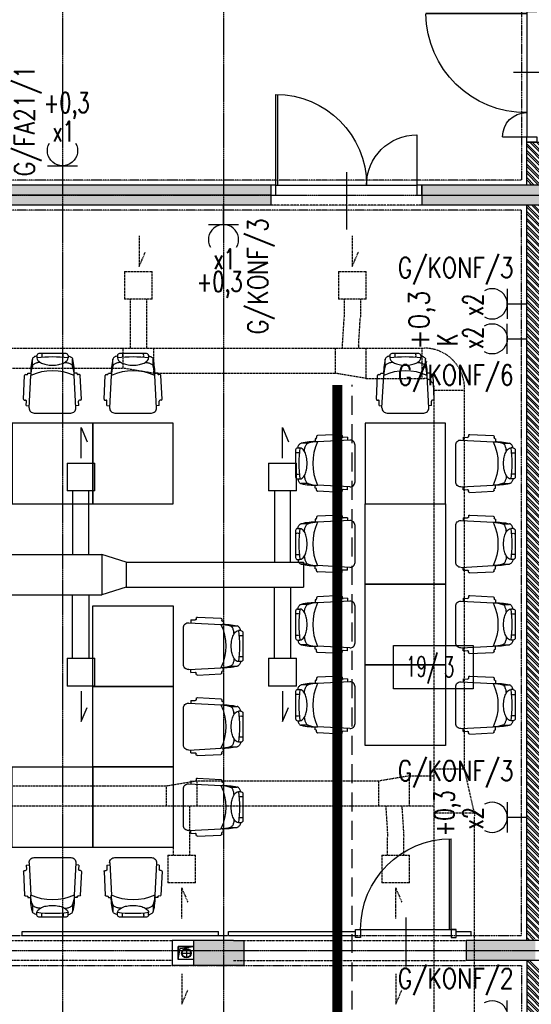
# Model space of a CAD drawing. Extents: x -7228 to 74941, y -112898 to 85621.
# Tile 103 of 256: x 51775 to 52283, y -54572 to -53594. Entities that reach past the tile are written whole.
import ezdxf
from ezdxf.enums import TextEntityAlignment as Align

# ---------------------------------------------------------------- set-up
doc = ezdxf.new("R2010")
doc.units = 0
for name, pattern in [('CENTER', [2, 1.25, -0.25, 0.25, -0.25]), ('DASHDOT', [1, 0.5, -0.25, 0, -0.25]), ('DASHED', [0.75, 0.5, -0.25]), ('DASHED2', [0.375, 0.25, -0.125]), ('DIVIDE', [31.75, 12.7, -6.35, 0, -6.35, 0, -6.35])]:
    doc.linetypes.add(name, pattern=pattern)
doc.layers.get('0').update_dxf_attribs({"color": 101, "linetype": 'CONTINUOUS'})
for name, color, linetype in [('Drz---drzwi', 5, 'CONTINUOUS'), ('E35', 6, 'CONTINUOUS'), ('E50', 3, 'CONTINUOUS'), ('E50kor', 3, 'CONTINUOUS'), ('Ins-kan', 54, 'CONTINUOUS'), ('Ins-ppoz-opis', 240, 'CONTINUOUS'), ('Ins-went', 141, 'CONTINUOUS'), ('Opis-pom', 6, 'CONTINUOUS'), ('Opis_pom_ramka', 6, 'CONTINUOUS'), ('Os-osie glowne', 1, 'CENTER'), ('Sc-beton', 7, 'CONTINUOUS'), ('Sc-beton-hatch', 86, 'CONTINUOUS'), ('Sc-cegla pustak', 42, 'CONTINUOUS'), ('Sc-cegla pustak-hatch', 8, 'CONTINUOUS'), ('Sc-nadproza kon', 5, 'DASHED2'), ('Sc-silikat', 61, 'CONTINUOUS'), ('Suf-widok', 8, 'CONTINUOUS'), ('W-otwor-strop', 1, 'CONTINUOUS'), ('Wyp-meble', 155, 'CONTINUOUS')]:
    doc.layers.add(name, color=color, linetype=linetype)
doc.styles.add('KA wymiar', font='romans.shx', dxfattribs={"width": 0.6})
doc.styles.add('ROMANS', font='romans', dxfattribs={"width": 0.85})
doc.linetypes.add('ZIGZAG', pattern='A,0.00254,-5.08,[131,ltypeshp.shx,S=5.08,R=0,X=-5.08,Y=0],-10.16,[131,ltypeshp.shx,S=5.08,R=180,X=5.08,Y=0],-5.08', length=20.32254)

# ---------------------------------------------------------------- blocks, each defined once
blk = doc.blocks.new('_0630_drzwi 120 10')
at = {"ltscale": 7}
for p, q in [((5.5, 5), (5.5, 105)), ((7.5, 5), (7.5, 105)), ((65.5, 18), (65.5, -39))]:
    blk.add_line(p, q, dxfattribs=at)
for points in [[(129.5, 29), (129.5, 5)], [(5.5, 5), (129.5, 5)]]:
    blk.add_lwpolyline(points, dxfattribs=at)
for points in [[(0, -5), (5.5, -5), (5.5, 5), (0, 5)], [(129.5, -5), (135, -5), (135, 5), (129.5, 5)]]:
    blk.add_lwpolyline(points, close=True, dxfattribs=at)
for centre, radius, start, end in [((6.5, 6), 99.01, 359.42127, 89.42127), ((129.5, 5), 24, 90, 180)]:
    blk.add_arc(centre, radius, start, end, dxfattribs=at)
blk = doc.blocks.new('_dlgjlfh')
at = {"ltscale": 7}
for p, q in [((23, -75), (-34, -75)), ((10, -143), (99.98, -143)), ((10, -145), (100, -145))]:
    blk.add_line(p, q, dxfattribs=at)
for points in [[(0, -5), (0, 0), (10, 0), (10, -5)], [(0, -150), (0, -145), (10, -145), (10, -150)]]:
    blk.add_lwpolyline(points, close=True, dxfattribs=at)
for points in [[(10, -145), (10, -5)], [(60, -5), (10, -5)]]:
    blk.add_lwpolyline(points, dxfattribs=at)
for centre, radius, start, end in [((10, -5), 50, 270, 360), ((10, -145), 90, 360, 90)]:
    blk.add_arc(centre, radius, start, end)
blk = doc.blocks.new('_0630_DRZWI_90')
at = {"ltscale": 7}
for p, q in [((5, 8), (5, 98)), ((6.8, 8), (6.8, 97.98))]:
    blk.add_line(p, q, dxfattribs=at)
at = {"ltscale": 25}
for p, q in [((50, 19.7), (50, -28.9)), ((5, 8), (0, 8)), ((0, 8), (5, 8)), ((0, 0), (0, 8)), ((5, 0), (0, 0)), ((5, 0), (0, 0)), ((95, 8), (5, 8)), ((5, 8), (5, 0)), ((95, 8), (95, 0)), ((100, 8), (95, 8)), ((95, 0), (100, 0)), ((95, 0), (100, 0)), ((100, 0), (100, 8))]:
    blk.add_line(p, q, dxfattribs=at)
at = {"ltscale": 7}
blk.add_arc((5, 8), 90, 0, 90, dxfattribs=at)
blk = doc.blocks.new('_opis_pom_metka')
at = {"layer": 'Opis_pom_ramka'}
blk.add_lwpolyline([(-33.13, 0), (32.87, 0), (32.87, -36), (-33.13, -36)], close=True, dxfattribs=at)
at = {"style": 'KA wymiar', "width": 0.6}
blk.add_attdef('KO/', text='', height=16.8, dxfattribs=at).set_placement((3.45, -25.87), align=Align.RIGHT)
blk.add_attdef('NR', (3.8, -26.16), '', height=16.8, dxfattribs=at)
blk = doc.blocks.new('_fkjshkjhkjh')
at = {"layer": 'Ins-went', "ltscale": 2}
for p, q in [((1014.55, 2509), (1042.25, 2509)), ((1014.55, 2509), (1014.55, 2481.3)), ((1042.25, 2481.3), (1042.25, 2509)), ((1214.55, 2509), (1242.25, 2509)), ((1214.55, 2509), (1214.55, 2481.3)), ((1242.25, 2481.3), (1242.25, 2509)), ((1042.25, 2481.3), (1014.55, 2481.3)), ((1020.03, 2481.3), (1020.03, 2418.22)), ((1036.03, 2418.22), (1036.03, 2481.3)), ((1242.25, 2481.3), (1214.55, 2481.3)), ((1220.4, 2481.3), (1220.4, 2410.76)), ((1236.4, 2410.76), (1236.4, 2481.3)), ((705.03, 2418.22), (1049, 2418.26)), ((1073.3, 2410.76), (1049, 2418.26)), ((1073.3, 2410.76), (1073.3, 2385.76)), ((1249.4, 2410.76), (1249.4, 2385.76)), ((1073.3, 2385.76), (1049, 2378.26)), ((1220.4, 2315.21), (1220.4, 2385.76)), ((1236.4, 2385.76), (1236.4, 2315.21)), ((705.03, 2378.22), (1049, 2378.26)), ((1020.03, 2315.21), (1020.03, 2378.22)), ((1036.03, 2378.22), (1036.03, 2315.21)), ((1014.55, 2315.21), (1014.55, 2287.51)), ((1014.55, 2315.21), (1042.25, 2315.21)), ((1042.25, 2287.51), (1042.25, 2315.21)), ((1214.55, 2315.21), (1214.55, 2287.51)), ((1214.55, 2315.21), (1242.25, 2315.21)), ((1242.25, 2287.51), (1242.25, 2315.21)), ((1042.25, 2287.51), (1014.55, 2287.51)), ((1242.25, 2287.51), (1214.55, 2287.51))]:
    blk.add_line(p, q, dxfattribs=at)
for points in [[(1028.4, 2514), (1028.4, 2544.24), (1034.42, 2530.22)], [(1228.4, 2514), (1228.4, 2544.24), (1234.42, 2530.22)], [(1049, 2418.26), (1049, 2378.26)], [(1073.3, 2410.76), (1249.4, 2410.76)], [(1073.3, 2385.76), (1249.4, 2385.76)], [(1028.4, 2282.51), (1028.4, 2252.28), (1034.42, 2266.29)], [(1228.4, 2282.51), (1228.4, 2252.28), (1234.42, 2266.29)]]:
    blk.add_lwpolyline(points, dxfattribs=at)
blk = doc.blocks.new('sof11_r')
for p, q in [((45.17, 39.11), (21.82, 37.98)), ((12.61, 30.34), (5.61, 30.34)), ((19.98, 34.88), (19.38, 34.85)), ((19.38, 34.85), (19.53, 31.85)), ((20.87, 36.93), (20.93, 35.93)), ((53.8, 33.56), (21.8, 31.85)), ((46.23, 38.16), (46.28, 37.16)), ((51.6, 36.44), (47.33, 36.22)), ((51.6, 36.44), (51.76, 33.45)), ((0, 23.76), (0, -3.09)), ((2, 25.76), (4.37, 25.76)), ((59.07, -7.89), (59.07, 28.56)), ((2, -5.09), (4.37, -5.09)), ((12.61, -9.66), (5.61, -9.66)), ((19.38, -14.18), (19.53, -11.18)), ((19.98, -14.21), (19.38, -14.18)), ((20.87, -16.26), (20.93, -15.26)), ((53.8, -12.88), (21.8, -11.18)), ((45.17, -18.43), (21.82, -17.31)), ((46.23, -17.49), (46.28, -16.49)), ((51.6, -15.77), (47.33, -15.54)), ((51.6, -15.77), (51.76, -12.78))]:
    blk.add_line(p, q)
for points in [[(2.23, 25.76, -0.030204), (2.78, 27.41, -0.097163), (4.32, 29.79, -0.203453), (5.61, 30.34, -0.203453)], [(8.71, 22.55, -0.01879), (8.95, 24.41, -0.054131), (9.78, 27.41, -0.097163), (11.32, 29.79, -0.203453), (12.61, 30.34, -0.203453)], [(4.37, -5.09, 0.184283), (6.75, -4.18, 0.102242), (9.43, -0.57, 0.061197), (10.93, 4.08, 0.047488), (11.52, 10.34, 0.047488), (10.93, 16.59, 0.061197), (9.43, 21.24, 0.102242), (6.75, 24.85, 0.184283), (4.37, 25.76, 0.184283)], [(2.23, -5.09, 0.030204), (2.78, -6.74, 0.097163), (4.32, -9.12, 0.203453), (5.61, -9.66, 0.203453)], [(8.71, -1.88, 0.01879), (8.95, -3.74, 0.054131), (9.78, -6.74, 0.097163), (11.32, -9.12, 0.203453), (12.61, -9.66, 0.203453)]]:
    blk.add_lwpolyline(points, format="xyb")
for centre, radius, start, end in [((45.23, 38.11), 1, 3.04478, 93.04478), ((18.77, -22.91), 54.85, 86.83081, 103.88055), ((21.41, 5.61), 26.24, 89.1562, 109.59965), ((68.33, 10.34), 51.27, 155.1826, 204.8174), ((19.93, 35.88), 1, 273.04478, 3.04478), ((21.87, 36.99), 1, 93.04478, 183.04478), ((47.28, 37.21), 1, 183.04478, 273.04478), ((54.07, 28.56), 5, 0, 93.04478), ((2, 23.76), 2, 90, 180), ((1.91, 14.05), 6.89, 73.91414, 106.08586), ((122.88, 10.34), 119.5, 172.58553, 187.41447), ((1.91, 6.62), 6.89, 253.91414, 286.08586), ((2, -3.09), 2, 180, 270), ((18.77, 43.58), 54.85, 256.11945, 273.16919), ((21.41, 15.06), 26.24, 250.40035, 270.8438), ((54.07, -7.89), 5, 266.95522, 0), ((19.93, -15.21), 1, 356.95522, 86.95522), ((21.87, -16.31), 1, 176.95522, 266.95522), ((45.23, -17.44), 1, 266.95522, 356.95522), ((47.28, -16.54), 1, 86.95522, 176.95522)]:
    blk.add_arc(centre, radius, start, end)
blk = doc.blocks.new('A$C59F8734F')
at = {"layer": 'Wyp-meble'}
for points in [[(970.08, 2478.68), (1050.08, 2478.68), (1050.08, 2558.68), (970.08, 2558.68)], [(1050.08, 2478.68), (1130.08, 2478.68), (1130.08, 2558.68), (1050.08, 2558.68)], [(1320.51, 2478.68), (1400.51, 2478.68), (1400.51, 2558.68), (1320.51, 2558.68)], [(1320.51, 2478.68), (1400.51, 2478.68), (1400.51, 2398.68), (1320.51, 2398.68)], [(1320.51, 2398.68), (1400.51, 2398.68), (1400.51, 2318.68), (1320.51, 2318.68)], [(1050.08, 2377.33), (1130.08, 2377.33), (1130.08, 2297.33), (1050.08, 2297.33)], [(1320.51, 2318.68), (1400.51, 2318.68), (1400.51, 2238.68), (1320.51, 2238.68)], [(1050.08, 2297.33), (1130.08, 2297.33), (1130.08, 2217.33), (1050.08, 2217.33)], [(970.08, 2217.33), (1050.08, 2217.33), (1050.08, 2137.33), (970.08, 2137.33)], [(1050.08, 2217.33), (1130.08, 2217.33), (1130.08, 2137.33), (1050.08, 2137.33)]]:
    blk.add_lwpolyline(points, close=True, dxfattribs=at)
at = {"layer": 'Wyp-meble', "rotation": 270}
for p in [(999.74, 2627.74), (1079.74, 2627.74), (1350.17, 2627.74)]:
    blk.add_blockref('sof11_r', p, dxfattribs=at)
at = {"layer": 'Wyp-meble'}
for p in [(1251.44, 2508.34), (1251.44, 2428.34), (1251.44, 2348.34), (1251.44, 2268.34)]:
    blk.add_blockref('sof11_r', p, dxfattribs=at)
at = {"layer": 'Wyp-meble', "xscale": -1}
for p in [(1469.57, 2508.34), (1469.57, 2428.34), (1469.57, 2348.34), (1199.14, 2326.99), (1469.57, 2268.34), (1199.14, 2246.99), (1199.14, 2166.99)]:
    blk.add_blockref('sof11_r', p, dxfattribs=at)
at = {"layer": 'Wyp-meble', "xscale": -1, "rotation": 270}
for p in [(999.74, 2068.26), (1079.74, 2068.26)]:
    blk.add_blockref('sof11_r', p, dxfattribs=at)
blk = doc.blocks.new('g2')
at = {"layer": 'E35'}
blk.add_line((15, 19.27), (-15, 19.27), dxfattribs=at)
blk.add_arc((0, 34.27), 15, 150, 30, dxfattribs=at)
at = {"layer": 'E50'}
blk.add_line((0, 19.27), (0, 0), dxfattribs=at)

msp = doc.modelspace()

# ---------------------------------------------------------------- hatches: boundary and pattern name
at = {"layer": 'Sc-beton-hatch'}
h = msp.add_hatch(dxfattribs=at)
h.set_pattern_fill('ANSI33', color=256, style=0)
h.paths.add_polyline_path([(51487.547, -51608.711), (51427.547, -51608.711), (51427.547, -51668.711), (51447.547, -51668.711), (51447.547, -51628.711), (51487.547, -51628.711)])
h.paths.add_polyline_path([(51822.547, -51608.711), (51722.547, -51608.711), (51722.547, -51628.711), (51762.547, -51628.711), (51762.547, -52190.711), (51782.547, -52190.711), (51782.547, -52038.711), (52169.547, -52038.711), (52169.547, -52018.711), (51782.547, -52018.711), (51782.547, -51628.711), (51822.547, -51628.711)])
h.paths.add_polyline_path([(51447.547, -51939.711), (51427.547, -51939.711), (51427.547, -52039.711), (51447.547, -52039.711)])
h.paths.add_polyline_path([(52347.547, -51608.711), (52268.547, -51608.711), (52268.547, -51628.711), (52347.547, -51628.711)])
h.paths.add_polyline_path([(52787.547, -51608.711), (52687.547, -51608.711), (52687.547, -51628.711), (52727.547, -51628.711), (52727.547, -51827.711), (52747.547, -51827.711), (52747.547, -51628.711), (52787.547, -51628.711)])
h.paths.add_polyline_path([(52807.547, -52018.711), (52747.547, -52018.711), (52747.547, -51927.711), (52727.547, -51927.711), (52727.547, -52018.711), (52599.485, -52018.711), (52599.485, -52038.711), (52807.547, -52038.711)])
h.paths.add_polyline_path([(52499.485, -52018.711), (52269.547, -52018.711), (52269.547, -52038.711), (52499.485, -52038.711)])
h.paths.add_polyline_path([(52747.547, -52350.711), (52712.547, -52350.711), (52712.547, -52385.711), (52747.547, -52385.711)])
h.paths.add_polyline_path([(53417.547, -51508.711), (53397.547, -51508.711), (53397.547, -51608.711), (53347.547, -51608.711), (53347.547, -51628.711), (53397.547, -51628.711), (53397.547, -52018.711), (52907.547, -52018.711), (52907.547, -52038.711), (53397.547, -52038.711), (53397.547, -52438.711), (53417.547, -52438.711)])
h.paths.add_polyline_path([(53439.547, -51508.711), (53419.547, -51508.711), (53419.547, -52278.711), (53439.547, -52278.711)])
h.paths.add_polyline_path([(53417.547, -52708.711), (53397.547, -52708.711), (53397.547, -52778.711), (53417.547, -52778.711)])
h.paths.add_polyline_path([(53417.547, -52858.711), (53397.547, -52858.711), (53397.547, -53008.711), (52967.547, -53008.711), (52967.547, -53028.711), (53397.547, -53028.711), (53397.547, -53068.711), (53417.547, -53068.711)])
h.paths.add_polyline_path([(53417.547, -53168.711), (53397.547, -53168.711), (53397.547, -53208.711), (53417.547, -53208.711)])
h.paths.add_polyline_path([(53417.547, -53308.711), (53397.547, -53308.711), (53397.547, -53573.711), (53417.547, -53573.711)])
h.paths.add_polyline_path([(52747.547, -53008.711), (52727.547, -53008.711), (52727.547, -53028.711), (52727.547, -53323.711), (52707.547, -53323.711), (52707.547, -53343.711), (52747.547, -53343.711)])
h.paths.add_polyline_path([(52727.547, -53008.711), (52707.547, -53008.711), (52707.547, -53028.711), (52727.547, -53028.711)], flags=16)
h.paths.add_polyline_path([(52573.547, -53323.711), (52520.547, -53323.711), (52520.547, -53028.711), (52505.547, -53028.711), (52505.547, -53323.711), (52485.547, -53323.711), (52485.547, -53343.711), (52573.547, -53343.711)])
h.paths.add_polyline_path([(52573.547, -53008.711), (52485.547, -53008.711), (52485.547, -53028.711), (52573.547, -53028.711)])
h.paths.add_polyline_path([(52351.547, -53008.711), (52298.547, -53008.711), (52298.547, -53028.711), (52351.547, -53028.711)], flags=17)
h.paths.add_polyline_path([(52298.547, -53008.711), (51987.547, -53008.711), (51987.547, -52350.711), (51900.047, -52350.711), (51900.047, -52370.711), (51967.547, -52370.711), (51967.547, -53008.711), (51447.547, -53008.711), (51447.547, -52968.711), (51427.547, -52968.711), (51427.547, -53068.711), (51447.547, -53068.711), (51447.547, -53028.711), (51967.547, -53028.711), (51967.547, -53538.711), (51987.547, -53538.711), (51987.547, -53028.711), (52278.547, -53028.711), (52278.547, -53343.711), (52298.547, -53343.711), (52351.547, -53343.711), (52351.547, -53323.711), (52298.547, -53323.711)])
h.paths.add_polyline_path([(51800.047, -52350.711), (51782.547, -52350.711), (51782.547, -52345.711), (51762.547, -52345.711), (51762.547, -52350.711), (51447.547, -52350.711), (51447.547, -52330.711), (51427.547, -52330.711), (51427.547, -52568.711), (51447.547, -52568.711), (51447.547, -52370.711), (51800.047, -52370.711)])
h.paths.add_polyline_path([(51447.547, -52718.711), (51427.547, -52718.711), (51427.547, -52818.711), (51447.547, -52818.711)])
h.paths.add_polyline_path([(51447.547, -53218.711), (51427.547, -53218.711), (51427.547, -53415.711), (51447.547, -53415.711)], flags=17)
h.paths.add_polyline_path([(51447.547, -53505.711), (51427.547, -53505.711), (51427.547, -53548.711), (51447.547, -53548.711)])
h.paths.add_polyline_path([(52024.547, -53758.711), (51447.547, -53758.711), (51447.547, -53698.711), (51427.547, -53698.711), (51427.547, -53778.711), (52024.547, -53778.711)])
h.paths.add_polyline_path([(52787.547, -53758.711), (52174.547, -53758.711), (52174.547, -53778.711), (52727.547, -53778.711), (52727.547, -54010.711), (52747.547, -54010.711), (52747.547, -53778.711), (52787.547, -53778.711)])
h.paths.add_polyline_path([(53025.547, -53758.711), (52922.547, -53758.711), (52922.547, -53778.711), (53025.547, -53778.711)])
h.paths.add_polyline_path([(53244.547, -53758.711), (53150.547, -53758.711), (53150.547, -53778.711), (53244.547, -53778.711)])
h.paths.add_polyline_path([(53417.547, -53723.711), (53397.547, -53723.711), (53397.547, -53758.711), (53349.547, -53758.711), (53349.547, -53778.711), (53397.547, -53778.711), (53397.547, -54383.711), (53417.547, -54383.711)])
h.paths.add_polyline_path([(52747.547, -54110.711), (52727.547, -54110.711), (52727.547, -54305.711), (52747.547, -54305.711)])
h.paths.add_polyline_path([(52747.547, -54405.711), (52727.547, -54405.711), (52727.547, -54508.711), (52314.153, -54508.711, -0.1551034), (52317.392, -54518.903, -0.1483474), (52314.417, -54528.711), (52727.547, -54528.711), (52727.547, -54588.711), (52747.547, -54588.711)])
h.paths.add_polyline_path([(52314.153, -54508.711), (52312.287, -54508.711), (52312.287, -54528.711), (52314.417, -54528.711, 0.1483474), (52317.392, -54518.903, 0.1551034)])
h.paths.add_polyline_path([(52287.287, -54508.711), (52285.327, -54508.711, 0.1551034), (52282.087, -54518.903, 0.1483474), (52285.062, -54528.711), (52287.287, -54528.711)])
h.paths.add_polyline_path([(52285.327, -54508.711), (52218.547, -54508.711), (52218.547, -54528.711), (52285.062, -54528.711, -0.1483474), (52282.087, -54518.903, -0.1551034)])
h.paths.add_polyline_path([(51997.547, -54508.711), (51987.547, -54508.711), (51947.547, -54508.711), (51947.547, -54533.711), (51987.547, -54533.711), (51997.547, -54533.711)])
h.paths.add_polyline_path([(51507.547, -54508.711), (51427.547, -54508.711), (51427.547, -54528.711), (51507.547, -54528.711)])
h.paths.add_polyline_path([(51547.547, -55013.711), (51527.547, -55013.711), (51527.547, -55046.711), (51547.547, -55046.711)])
h.paths.add_polyline_path([(52790.547, -55158.711), (52747.547, -55158.711), (52747.547, -55068.711), (52727.547, -55068.711), (52727.547, -55158.711), (51547.547, -55158.711), (51547.547, -55143.711), (51527.547, -55143.711), (51527.547, -55158.711), (51287.547, -55158.711), (51287.547, -55183.711), (52790.547, -55183.711)])
h.paths.add_polyline_path([(51237.547, -55158.711), (51187.547, -55158.711), (51187.547, -55183.711), (51237.547, -55183.711)])
h.paths.add_polyline_path([(51137.547, -55158.711), (51087.547, -55158.711), (51087.547, -55183.711), (51137.547, -55183.711)])
h.paths.add_polyline_path([(51037.547, -55158.711), (50987.547, -55158.711), (50987.547, -55183.711), (51037.547, -55183.711)])
h.paths.add_polyline_path([(50937.547, -55158.711), (50897.547, -55158.711), (50897.547, -56065.711), (50997.547, -56065.711), (50997.547, -56080.711), (51017.547, -56080.711), (51017.547, -56045.711), (50917.547, -56045.711), (50917.547, -55183.711), (50937.547, -55183.711)])
h.paths.add_polyline_path([(51602.547, -56198.711), (51017.547, -56198.711), (51017.547, -56180.711), (50997.547, -56180.711), (50997.547, -56198.711), (50797.547, -56198.711), (50797.547, -56553.711), (51527.547, -56553.711), (51527.547, -56593.711), (51547.547, -56593.711), (51547.547, -56553.711), (51599.547, -56553.711), (51599.547, -56533.711), (51547.547, -56533.711), (51547.547, -56378.711), (51527.547, -56378.711), (51527.547, -56533.711), (50817.547, -56533.711), (50817.547, -56218.711), (51527.547, -56218.711), (51527.547, -56228.711), (51547.547, -56228.711), (51547.547, -56218.711), (51602.547, -56218.711)])
h.paths.add_polyline_path([(52327.547, -56533.711), (51827.547, -56533.711), (51827.547, -56445.711), (51807.547, -56445.711), (51807.547, -56533.711), (51754.547, -56533.711), (51754.547, -56553.711), (51807.547, -56553.711), (51807.547, -56593.711), (51827.547, -56593.711), (51827.547, -56553.711), (52327.547, -56553.711)])
h.paths.add_polyline_path([(52507.547, -56198.711), (51752.547, -56198.711), (51752.547, -56218.711), (52507.547, -56218.711)])
h.paths.add_polyline_path([(52794.547, -56533.711), (52747.547, -56533.711), (52747.547, -56419.211), (52727.547, -56419.211), (52727.547, -56533.711), (52607.547, -56533.711), (52607.547, -56553.711), (52794.547, -56553.711)])
h.paths.add_polyline_path([(52819.547, -56528.711), (52794.547, -56528.711), (52794.547, -56553.711), (52819.547, -56553.711)])
h.paths.add_polyline_path([(52747.547, -55693.711), (52727.547, -55693.711), (52727.547, -56289.211), (52747.547, -56289.211)])
h.paths.add_polyline_path([(52970.047, -56528.711), (52945.047, -56528.711), (52945.047, -56553.711), (52970.047, -56553.711)])
h.paths.add_polyline_path([(53120.047, -56528.711), (53095.047, -56528.711), (53095.047, -56553.711), (53120.047, -56553.711)])
h.paths.add_polyline_path([(53270.047, -56528.711), (53245.047, -56528.711), (53245.047, -56553.711), (53270.047, -56553.711)])
h.paths.add_polyline_path([(53382.547, -56533.711), (53337.547, -56533.711), (53337.547, -56553.711), (53382.547, -56553.711)])
h.paths.add_polyline_path([(53417.547, -56518.711), (53382.547, -56518.711), (53382.547, -56553.711), (53417.547, -56553.711)])
h.paths.add_polyline_path([(53417.547, -56456.711), (53397.547, -56456.711), (53397.547, -56518.711), (53417.547, -56518.711)])
h.paths.add_polyline_path([(53417.547, -56381.211), (53392.547, -56381.211), (53392.547, -56406.211), (53417.547, -56406.211)])
h.paths.add_polyline_path([(53417.547, -56231.211), (53392.547, -56231.211), (53392.547, -56256.211), (53417.547, -56256.211)])
h.paths.add_polyline_path([(53417.547, -56081.211), (53392.547, -56081.211), (53392.547, -56106.211), (53417.547, -56106.211)])
h.paths.add_polyline_path([(53417.547, -55931.211), (53392.547, -55931.211), (53392.547, -55956.211), (53417.547, -55956.211)])
h.paths.add_polyline_path([(53417.547, -55806.211), (53397.547, -55806.211), (53397.547, -55826.211), (53417.547, -55826.211)])
h.paths.add_polyline_path([(53417.547, -55781.211), (53392.547, -55781.211), (53392.547, -55806.211), (53417.547, -55806.211)])
h.paths.add_polyline_path([(53417.547, -55598.711), (53397.547, -55598.711), (53397.547, -55781.211), (53417.547, -55781.211)])
h.paths.add_polyline_path([(53417.547, -55398.711), (53382.547, -55398.711), (53382.547, -55363.711), (53362.547, -55363.711), (53362.547, -55418.711), (53397.547, -55418.711), (53397.547, -55448.711), (53417.547, -55448.711)])
h.paths.add_polyline_path([(53382.547, -55103.211), (53362.547, -55103.211), (53362.547, -55158.711), (52925.547, -55158.711), (52925.547, -55183.711), (53362.547, -55183.711), (53362.547, -55213.711), (53382.547, -55213.711), (53382.547, -55183.711)])
h.paths.add_polyline_path([(52747.547, -54693.711), (52727.547, -54693.711), (52727.547, -54918.711), (52747.547, -54918.711)])
h.paths.add_polyline_path([(53382.547, -54696.711), (53417.547, -54696.711), (53417.547, -54653.711), (53397.547, -54653.711), (53397.547, -54676.711), (53362.547, -54676.711), (53362.547, -54983.211), (53382.547, -54983.211)])
h.paths.add_polyline_path([(53417.547, -54483.711), (53397.547, -54483.711), (53397.547, -54553.711), (53417.547, -54553.711)])
at = {"layer": 'Sc-cegla pustak-hatch'}
h = msp.add_hatch(dxfattribs=at)
h.set_pattern_fill('ANSI32', color=256, scale=0.5, angle=90, style=0)
h.paths.add_polyline_path([(51447.547, -52310.711), (51427.547, -52310.711), (51427.547, -52330.711), (51447.547, -52330.711)])
h.paths.add_polyline_path([(52347.547, -51628.711), (52329.547, -51628.711), (52329.547, -51827.711), (52347.547, -51827.711)])
h.paths.add_polyline_path([(52472.547, -51947.711), (52347.547, -51947.711), (52347.547, -51927.711), (52329.547, -51927.711), (52329.547, -52018.711), (52347.547, -52018.711), (52347.547, -51965.711), (52454.547, -51965.711), (52454.547, -52018.711), (52472.547, -52018.711)])
h.paths.add_polyline_path([(53066.547, -52038.711), (53048.547, -52038.711), (53048.547, -52090.711), (52985.547, -52090.711), (52985.547, -52038.711), (52967.547, -52038.711), (52967.547, -52113.711), (52985.547, -52113.711), (52985.547, -52108.711), (53066.547, -52108.711)])
h.paths.add_polyline_path([(52985.547, -52213.711), (52967.547, -52213.711), (52967.547, -52888.711), (52985.547, -52888.711), (52985.547, -52758.711), (53397.547, -52758.711), (53397.547, -52740.711), (52985.547, -52740.711)])
h.paths.add_polyline_path([(52985.547, -53028.711), (52967.547, -53028.711), (52967.547, -53108.711), (52985.547, -53108.711)])
h.paths.add_polyline_path([(52985.547, -52988.711), (52967.547, -52988.711), (52967.547, -53008.711), (52985.547, -53008.711)])
h.paths.add_polyline_path([(52985.547, -53208.711), (52967.547, -53208.711), (52967.547, -53538.711), (52985.547, -53538.711), (52985.547, -53511.711), (53067.547, -53511.711), (53067.547, -53519.711), (53059.547, -53519.711), (53059.547, -53538.711), (53397.547, -53538.711), (53397.547, -53520.711), (53077.547, -53520.711), (53077.547, -53493.711), (52985.547, -53493.711)])
h.paths.add_polyline_path([(52296.547, -53510.711), (52278.547, -53510.711), (52278.547, -53520.711), (52095.547, -53520.711), (52095.547, -53252.711), (52077.547, -53252.711), (52077.547, -53520.711), (51987.547, -53520.711), (51987.547, -53538.711), (52278.547, -53538.711), (52278.547, -53581.211), (52296.547, -53581.211)])
h.paths.add_polyline_path([(52296.547, -53343.711), (52278.547, -53343.711), (52278.547, -53410.711), (52296.547, -53410.711)])
h.paths.add_polyline_path([(51967.547, -53520.711), (51942.547, -53520.711), (51942.547, -53538.711), (51967.547, -53538.711)])
h.paths.add_polyline_path([(51842.547, -53520.711), (51447.547, -53520.711), (51447.547, -53538.711), (51842.547, -53538.711)])
h.paths.add_polyline_path([(51445.547, -53778.711), (51427.547, -53778.711), (51427.547, -53898.711), (51445.547, -53898.711)])
h.paths.add_polyline_path([(51445.547, -54048.711), (51427.547, -54048.711), (51427.547, -54113.711), (51445.547, -54113.711)])
h.paths.add_polyline_path([(51445.547, -54263.711), (51427.547, -54263.711), (51427.547, -54328.711), (51445.547, -54328.711)])
h.paths.add_polyline_path([(51445.547, -54478.711), (51427.547, -54478.711), (51427.547, -54508.711), (51445.547, -54508.711)])
h.paths.add_polyline_path([(51445.547, -54528.711), (51427.547, -54528.711), (51427.547, -54543.711), (51445.547, -54543.711)])
h.paths.add_polyline_path([(51445.547, -54693.711), (51427.547, -54693.711), (51427.547, -54758.711), (51445.547, -54758.711)])
h.paths.add_polyline_path([(51445.547, -54908.711), (51427.547, -54908.711), (51427.547, -55031.711), (51527.547, -55031.711), (51527.547, -55013.711), (51445.547, -55013.711)])
h.paths.add_polyline_path([(52352.547, -54886.711), (52296.547, -54886.711), (52296.547, -54536.264, -0.2026768), (52285.062, -54528.711), (52278.547, -54528.711), (52278.547, -54904.711), (52352.547, -54904.711)])
h.paths.add_polyline_path([(52727.547, -54886.711), (52527.547, -54886.711), (52527.547, -54528.711), (52509.547, -54528.711), (52509.547, -54886.711), (52452.547, -54886.711), (52452.547, -54904.711), (52727.547, -54904.711)])
h.paths.add_polyline_path([(52727.547, -54210.711), (52369.547, -54210.711), (52369.547, -54127.711), (52296.547, -54127.711), (52296.547, -53778.711), (52278.547, -53778.711), (52278.547, -54508.711), (52285.327, -54508.711, -0.1958107), (52296.547, -54501.541), (52296.547, -54145.711), (52351.547, -54145.711), (52351.547, -54508.711), (52369.547, -54508.711), (52369.547, -54228.711), (52727.547, -54228.711)])
h.paths.add_polyline_path([(52296.547, -54501.541, 0.1514484), (52287.287, -54506.391), (52296.547, -54506.391)], flags=17)
h.paths.add_polyline_path([(52296.547, -54506.391), (52287.287, -54506.391), (52287.287, -54508.711), (52296.547, -54508.711)], flags=17)
h.paths.add_polyline_path([(52507.547, -55183.711), (52489.547, -55183.711), (52489.547, -55213.711), (52507.547, -55213.711)])
h.paths.add_polyline_path([(52507.547, -55363.711), (52489.547, -55363.711), (52489.547, -56198.711), (52507.547, -56198.711)])
h.paths.add_polyline_path([(52790.547, -55693.711), (52747.547, -55693.711), (52747.547, -55711.711), (52790.547, -55711.711)])
h.paths.add_polyline_path([(53197.547, -55693.711), (52985.547, -55693.711), (52967.547, -55693.711), (52940.547, -55693.711), (52940.547, -55711.711), (53197.547, -55711.711)])
h.paths.add_polyline_path([(52985.547, -55418.711), (53207.547, -55418.711), (53207.547, -55400.711), (52967.547, -55400.711), (52967.547, -55693.711), (52985.547, -55693.711)])
h.paths.add_polyline_path([(53362.547, -55400.711), (53307.547, -55400.711), (53307.547, -55418.711), (53362.547, -55418.711)])
h.paths.add_polyline_path([(52985.547, -55018.711), (52967.547, -55018.711), (52967.547, -55158.711), (52985.547, -55158.711)])
h.paths.add_polyline_path([(52985.547, -54694.711), (53362.547, -54694.711), (53362.547, -54676.711), (52985.547, -54676.711), (52985.547, -54405.711), (52967.547, -54405.711), (52967.547, -54918.711), (52985.547, -54918.711)])
h.paths.add_polyline_path([(53397.547, -54210.711), (53012.547, -54210.711), (53012.547, -54118.711), (52985.547, -54118.711), (52985.547, -54096.711), (52967.547, -54096.711), (52967.547, -54136.711), (52994.547, -54136.711), (52994.547, -54210.711), (52967.547, -54210.711), (52967.547, -54305.711), (52985.547, -54305.711), (52985.547, -54228.711), (53397.547, -54228.711)])
h.paths.add_polyline_path([(52985.547, -53778.711), (52967.547, -53778.711), (52967.547, -54006.711), (52985.547, -54006.711)])
h.paths.add_polyline_path([(52296.547, -53716.211), (52278.547, -53716.211), (52278.547, -53758.711), (52296.547, -53758.711)])
at = {"layer": 'W-otwor-strop'}
msp.add_hatch(color=256, dxfattribs=at).paths.add_polyline_path([(51947.547, -54514.711), (51932.547, -54514.711), (51932.547, -54527.711), (51934.547, -54516.711)])

# ---------------------------------------------------------------- linework, layer by layer
at = {"layer": 'Drz---drzwi'}
for points in [[(51777.547, -54499.711), (51972.547, -54499.711)], [(51777.547, -54503.711), (51777.547, -54499.711)], [(51972.547, -54503.711), (51972.547, -54499.711)], [(51982.547, -54499.711), (52108.547, -54499.711)], [(51982.547, -54503.711), (51982.547, -54499.711)], [(52108.547, -54503.711), (52108.547, -54499.711)], [(52208.547, -54499.711), (52223.547, -54499.711)], [(52208.547, -54503.711), (52208.547, -54499.711)], [(52223.547, -54503.711), (52223.547, -54499.711)], [(51777.547, -54503.711), (51972.547, -54503.711)], [(51982.547, -54503.711), (52108.547, -54503.711)], [(52208.547, -54503.711), (52223.547, -54503.711)]]:
    msp.add_lwpolyline(points, dxfattribs=at)
at = {"layer": 'E50kor', "linetype": 'DASHED2', "ltscale": 75}
msp.add_line((52105.397, -54999.261), (52105.397, -53957.059), dxfattribs=at)
at = {"layer": 'E50kor', "const_width": 10}
msp.add_lwpolyline([(52090.397, -54984.261), (52090.397, -53957.059)], dxfattribs=at)
at = {"layer": 'Ins-kan', "ltscale": 5}
for p, q in [((51940.62, -54516.574), (51940.62, -54526.024)), ((51935.895, -54521.299), (51945.345, -54521.299))]:
    msp.add_line(p, q, dxfattribs=at)
for radius in [4.725, 4.125]:
    msp.add_circle((51940.62, -54521.299), radius, dxfattribs=at)
at = {"layer": 'Ins-ppoz-opis', "linetype": 'ZIGZAG', "ltscale": 0.038}
for points in [[(52024.547, -53768.711), (51427.547, -53768.711)], [(52174.547, -53768.711), (52787.547, -53768.711)]]:
    msp.add_lwpolyline(points, dxfattribs=at)
at = {"layer": 'Ins-went', "linetype": 'DASHED', "ltscale": 2}
for p, q in [((51878.973, -53844.389), (51906.673, -53844.389)), ((51878.973, -53844.389), (51878.973, -53872.089)), ((51906.673, -53872.089), (51906.673, -53844.389)), ((52091.496, -53844.389), (52119.196, -53844.389)), ((52091.496, -53844.389), (52091.496, -53872.089)), ((52119.196, -53872.089), (52119.196, -53844.389)), ((51906.673, -53872.089), (51878.973, -53872.089)), ((51884.822, -53872.089), (51884.822, -53920.561)), ((51900.822, -53872.089), (51900.822, -53920.561)), ((52119.196, -53872.089), (52091.496, -53872.089)), ((52097.346, -53872.089), (52097.346, -53890.039)), ((52113.346, -53872.089), (52113.346, -53890.039)), ((51877.823, -53940.544), (51877.823, -53920.544)), ((51907.823, -53920.544), (51907.823, -53945.544)), ((52088.643, -53945.582, -3630), (52088.643, -53920.582, -3630)), ((52095.643, -53920.582, -3630), (52095.643, -53917.582, -3630)), ((52111.643, -53917.582, -3630), (52111.643, -53920.582, -3630)), ((52118.643, -53920.582, -3630), (52118.643, -53950.582, -3630)), ((52174.763, -53950.577), (52174.763, -53920.577)), ((51907.823, -53945.544), (51877.823, -53940.544)), ((52118.643, -53950.582, -3630), (52088.643, -53945.582, -3630)), ((52186.763, -53965.577), (52186.763, -53960.577)), ((52216.763, -53962.577), (52186.763, -53962.577)), ((52216.763, -53965.577), (52216.763, -53960.577)), ((52186.763, -54902.087), (52186.763, -53965.577)), ((52216.763, -54338.377), (52216.763, -53965.577)), ((52186.763, -54338.377), (52216.763, -54338.377)), ((52226.763, -54382.377), (52216.763, -54338.377)), ((51950.943, -54350.415), (51920.943, -54355.415)), ((51950.943, -54350.415), (51950.943, -54375.415)), ((52161.763, -54345.377, -3630), (52131.763, -54350.377, -3630)), ((52131.763, -54375.377, -3630), (52131.763, -54350.377, -3630)), ((52161.763, -54345.377, -3630), (52161.763, -54375.377, -3630)), ((51920.943, -54375.415), (51920.943, -54355.415)), ((52186.763, -54375.415), (51595.109, -54375.415)), ((51927.943, -54423.87), (51927.943, -54375.415)), ((51943.943, -54423.87), (51943.943, -54375.415)), ((52138.763, -54375.377, -3630), (52138.763, -54378.377, -3630)), ((52154.763, -54378.377, -3630), (52154.763, -54375.377, -3630)), ((52226.763, -54382.377), (52186.763, -54382.377)), ((52226.763, -54382.377), (52226.763, -54385.377)), ((52226.763, -54643.277), (52226.763, -54385.377)), ((52140.465, -54423.87), (52140.465, -54405.92)), ((52156.465, -54423.87), (52156.465, -54405.92)), ((51922.093, -54423.87), (51922.093, -54451.57)), ((51922.093, -54423.87), (51949.793, -54423.87)), ((51949.793, -54451.57), (51949.793, -54423.87)), ((52134.615, -54423.87), (52134.615, -54451.57)), ((52134.615, -54423.87), (52162.315, -54423.87)), ((52162.315, -54451.57), (52162.315, -54423.87)), ((51949.793, -54451.57), (51922.093, -54451.57)), ((52162.315, -54451.57), (52134.615, -54451.57))]:
    msp.add_line(p, q, dxfattribs=at)
for points in [[(51893.766, -53809.151), (51893.766, -53839.389), (51899.789, -53825.375)], [(52105.346, -53809.151), (52105.346, -53839.389), (52111.368, -53825.375)], [(51551.99, -53920.544), (52176.763, -53920.577)], [(51707.823, -53940.544), (51877.823, -53940.544)], [(51907.823, -53945.544), (52088.643, -53945.582)], [(51920.943, -54355.415), (51750.943, -54355.415)], [(51935.943, -54486.808), (51935.943, -54456.57), (51941.965, -54470.584)], [(52148.465, -54486.808), (52148.465, -54456.57), (52154.488, -54470.584)], [(51935.943, -54541.842), (51935.943, -54572.08), (51941.965, -54558.067)], [(52148.465, -54541.842), (52148.465, -54572.08), (52154.488, -54558.067)]]:
    msp.add_lwpolyline(points, dxfattribs=at)
at = {"layer": 'Ins-went', "linetype": 'DASHED', "ltscale": 2, "elevation": -3630}
for points in [[(52118.643, -53950.582), (52176.763, -53950.577)], [(52131.763, -54350.377), (51950.943, -54350.377)], [(52161.763, -54345.377), (52186.763, -54345.377)]]:
    msp.add_lwpolyline(points, dxfattribs=at)
at = {"layer": 'Ins-went', "linetype": 'DASHED', "ltscale": 2}
for radius in [40, 10]:
    msp.add_arc((52176.763, -53960.577), radius, 0, 90, dxfattribs=at)
for points in [[(52095.643, -53917.582), (52097.346, -53890.039)], [(52111.643, -53917.582), (52113.346, -53890.039)], [(52138.763, -54378.377), (52140.465, -54405.92)], [(52154.763, -54378.377), (52156.465, -54405.92)]]:
    msp.add_spline(points, degree=3, dxfattribs=at)
at = {"layer": 'Os-osie glowne'}
for points in [[(51817.547, -51086.711), (51817.547, -57063.711)], [(51977.547, -51086.711), (51977.547, -57063.711)], [(50525.547, -53768.711), (62792.547, -53768.711)], [(50525.547, -54518.711), (62792.547, -54518.711)]]:
    msp.add_lwpolyline(points, dxfattribs=at)
at = {"layer": 'Sc-beton'}
for points in [[(52024.547, -53758.711), (51447.547, -53758.711)], [(52024.547, -53758.711), (52024.547, -53778.711)], [(52787.547, -53758.711), (52174.547, -53758.711)], [(52174.547, -53758.711), (52174.547, -53778.711)], [(52024.547, -53778.711), (51427.547, -53778.711)], [(52727.547, -53778.711), (52174.547, -53778.711)], [(51987.547, -54508.711), (51947.547, -54508.711)], [(51947.547, -54508.711), (51947.547, -54533.711)], [(51987.547, -54508.711), (51997.547, -54508.711), (51997.547, -54533.711), (51987.547, -54533.711)], [(52727.547, -54508.711), (52218.547, -54508.711)], [(52218.547, -54508.711), (52218.547, -54528.711)], [(52727.547, -54528.711), (52218.547, -54528.711)], [(51987.547, -54533.711), (51947.547, -54533.711)]]:
    msp.add_lwpolyline(points, dxfattribs=at)
at = {"layer": 'Sc-cegla pustak'}
for points in [[(52278.547, -53758.711), (52278.547, -53716.211)], [(52278.547, -53716.211), (52296.547, -53716.211)], [(52278.547, -54508.711), (52278.547, -53778.711)], [(52278.547, -54528.711), (52278.547, -54904.711)]]:
    msp.add_lwpolyline(points, dxfattribs=at)
at = {"layer": 'Sc-nadproza kon', "linetype": 'DASHDOT', "ltscale": 0.5}
for p, q in [((51507.547, -54508.711), (51926.547, -54508.711)), ((51987.547, -54508.711), (52219.263, -54508.711))]:
    msp.add_line(p, q, dxfattribs=at)
for points in [[(52174.547, -53778.711), (52024.547, -53778.711)], [(51926.547, -54528.711), (51507.547, -54528.711)], [(51987.547, -54528.711), (52218.547, -54528.711)]]:
    msp.add_lwpolyline(points, dxfattribs=at)
at = {"layer": 'Sc-silikat'}
for points in [[(51926.547, -54508.711), (51926.547, -54533.711)], [(51947.547, -54508.711), (51926.547, -54508.711)], [(51932.547, -54514.711), (51932.547, -54527.711)], [(51947.547, -54514.711), (51932.547, -54514.711)], [(51947.547, -54527.711), (51932.547, -54527.711)], [(51947.547, -54533.711), (51926.547, -54533.711)]]:
    msp.add_lwpolyline(points, dxfattribs=at)
at = {"layer": 'Suf-widok', "linetype": 'DIVIDE', "ltscale": 0.02}
for points in [[(51452.547, -53543.711), (52273.547, -53543.711), (52273.547, -53753.711), (51452.547, -53753.711)], [(51452.547, -53783.711), (51452.547, -54043.711), (51475.547, -54043.711), (51475.547, -54118.711), (51452.547, -54118.711), (51452.547, -54503.711), (52273.547, -54503.711), (52273.547, -53783.711), (51575.547, -53783.711), (51575.547, -53806.711), (51534.547, -53806.711), (51534.547, -53783.711)], [(52722.547, -54909.711), (52722.547, -55153.711), (51552.547, -55153.711), (51552.547, -55008.711), (51452.547, -55008.711), (51452.547, -54533.711), (52273.547, -54533.711), (52273.547, -54909.711)]]:
    msp.add_lwpolyline(points, close=True, dxfattribs=at)
at = {"layer": 'W-otwor-strop', "ltscale": 0.5}
for points in [[(51932.547, -54514.711), (51947.547, -54514.711), (51947.547, -54527.711), (51932.547, -54527.711)], [(51947.547, -54514.711), (51932.547, -54514.711), (51932.547, -54527.711), (51934.547, -54516.711)]]:
    msp.add_lwpolyline(points, close=True, dxfattribs=at)

# ---------------------------------------------------------------- block references
for name, p in [('A$C59F8734F', (50797.547, -56553.711)), ('_fkjshkjhkjh', (50807.547, -56543.711))]:
    msp.add_blockref(name, p)
at = {"layer": 'Drz---drzwi', "xscale": -1}
for name, p, rotation in [('_0630_drzwi 120 10', (52283.547, -53581.211), 90), ('_dlgjlfh', (52174.547, -53768.711), 270)]:
    msp.add_blockref(name, p, dxfattribs=dict(at, rotation=rotation))
msp.add_blockref('_0630_DRZWI_90', (52208.547, -54505.711), dxfattribs=at)
at = {"layer": 'E35', "xscale": -1}
msp.add_blockref('g2', (51817.547, -53758.711), dxfattribs=at)
at = {"layer": 'E35'}
for p, rotation in [((51977.492, -53778.711), 179.9999999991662), ((52278.547, -53876.598), 89.99999999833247), ((52278.547, -54386.42), 89.99999999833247)]:
    msp.add_blockref('g2', p, dxfattribs=dict(at, rotation=rotation))
at = {"layer": 'E35', "xscale": -1, "rotation": 90.00000000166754}
for p in [(52278.547, -53911.317), (52278.547, -54583.296)]:
    msp.add_blockref('g2', p, dxfattribs=at)
at = {"layer": 'Opis-pom'}
ref = msp.add_blockref('_opis_pom_metka', (52185.895, -54215.72), dxfattribs=dict(at, xscale=1.2, yscale=1.2, zscale=1.2))
ref.add_attrib('KO/', '19/', dxfattribs={"layer": '0', "height": 20.16, "style": 'KA wymiar', "width": 0.6}).set_placement((52190.718, -54246.762), align=Align.RIGHT)
ref.add_attrib('NR', '3', (52196.264, -54247.118), dxfattribs={"layer": '0', "height": 20.16, "style": 'KA wymiar', "width": 0.6})

# ---------------------------------------------------------------- texts
at = {"layer": 'E35', "style": 'ROMANS'}
for s, rotation, width, p in [('G/FA21/1', 90, 0.8, (51781.346, -53694.811)), ('+0,3', 0, 0.7, (51821.613, -53679.888)), ('x1', 0, 0.7, (51818.479, -53705.378)), ('G/KONF/3', 90, 0.8, (52012.949, -53849.213)), ('x1', 360, 0.7, (51978.424, -53832.043)), ('+0,3', 360, 0.7, (51973.54, -53857.533)), ('+0,3', 90, 0.9, (52174.606, -53892.607)), ('x2', 90, 0.7, (52225.215, -53877.529)), ('x2', 90, 0.7, (52225.215, -53910.386)), ('K', 90, 0.7, (52199.725, -53912.05)), ('+0,3', 90, 0.7, (52199.725, -54382.468)), ('x2', 90, 0.7, (52225.215, -54387.351))]:
    msp.add_text(s, height=20, rotation=rotation, dxfattribs=dict(at, width=width)).set_placement(p, align=Align.MIDDLE)
at = {"layer": 'E35', "style": 'ROMANS', "width": 0.8}
for s, p in [('G/KONF/3', (52208.045, -53842.111)), ('G/KONF/6', (52208.045, -53948.702)), ('G/KONF/3', (52208.045, -54341.631)), ('G/KONF/2', (52208.045, -54547.839))]:
    msp.add_text(s, height=20, dxfattribs=at).set_placement(p, align=Align.MIDDLE)

doc.saveas('drawing.dxf')
